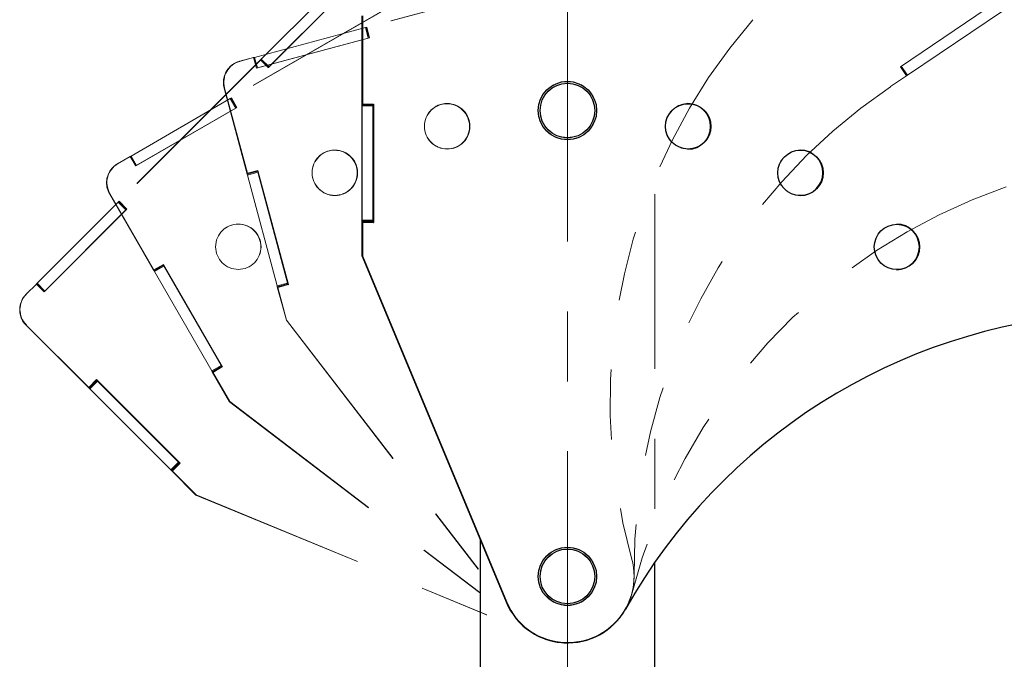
# Paper-space layout 'Sheet4' of a CAD drawing. Header units: inches. Extents: x 0.1 to 16.9, y 0.1 to 10.9.
# Tile 4 of 14: x 6 to 7.4, y 6.4 to 7.3. Entities that reach past the tile are written whole.
import ezdxf

# ---------------------------------------------------------------- set-up
doc = ezdxf.new("R2010")
doc.units = ezdxf.units.IN
doc.header["$MEASUREMENT"] = 0
doc.linetypes.add('CENTERX2', pattern=[0.8, 0.5, -0.1, 0.1, -0.1])
doc.linetypes.add('PHANTOM', pattern=[0.5, 0.25, -0.05, 0.05, -0.05, 0.05, -0.05])
doc.layers.add('FORMAT', color=7, linetype='Continuous')
doc.styles.add('SLDTEXTSTYLE0', font='TXT', dxfattribs={"width": 0.75})
doc.dimstyles.new('SLDDIMSTYLE17', dxfattribs={"dimtxt": 0.104167, "dimasz": 0.13, "dimexe": 0, "dimexo": 0.0625, "dimgap": 0.026042, "dimtad": 0, "dimtih": 1, "dimtoh": 1, "dimdec": 0, "dimlfac": 12, "dimrnd": 1e-09, "dimzin": 12, "dimdsep": 46, "dimtxsty": 'SLDTEXTSTYLE0', "dimsah": 1, "dimcen": 0.09, "dimadec": 0, "dimazin": 3, "dimtfac": 1, "dimtdec": 0, "dimtofl": 0, "dimtmove": 0, "dimatfit": 3, "dimfxl": 1, "dimfrac": 2, "dimtolj": 1, "dimtzin": 12, "dimarcsym": 0})

# ---------------------------------------------------------------- blocks, each defined once
blk = doc.blocks.new('_D_79')
at = {"layer": 'FORMAT', "color": 7}
for p, q in [((10.3263, 6.4236), (11.1535, 6.4236)), ((11.0285, 6.4236), (11.0285, 5.1411)), ((10.913, 5.12), (10.8813, 5.12)), ((10.8813, 5.12), (10.8813, 4.9545)), ((11.1439, 5.12), (11.1756, 5.12)), ((11.1756, 5.12), (11.1756, 4.9545)), ((10.8813, 4.9545), (10.913, 4.9545)), ((11.1756, 4.9545), (11.1439, 4.9545)), ((11.0285, 3.2444), (11.0285, 4.7945)), ((6.9566, 3.2444), (11.1535, 3.2444))]:
    blk.add_line(p, q, dxfattribs=at)
for points in [[(11.0285, 6.4236), (11.0085, 6.2936), (11.0485, 6.2936)], [(11.0285, 3.2444), (11.0485, 3.3744), (11.0085, 3.3744)]]:
    blk.add_solid(points, dxfattribs=at)
at = {"layer": 'FORMAT', "color": 7, "char_height": 0.10417, "attachment_point": 1, "style": 'SLDTEXTSTYLE0'}
for s, insert in [('969', (10.913, 5.0887)), ('38', (10.9515, 4.9287))]:
    blk.add_mtext(s, dxfattribs=dict(at, insert=insert))
blk = doc.blocks.new('_D_80')
at = {"layer": 'FORMAT', "color": 7}
for p, q in [((10.034, 7.2618), (11.6259, 7.2618)), ((11.5009, 7.2618), (11.5009, 5.5794)), ((11.347, 5.5583), (11.3153, 5.5583)), ((11.3153, 5.5583), (11.3153, 5.3928)), ((11.6548, 5.5583), (11.6865, 5.5583)), ((11.6865, 5.5583), (11.6865, 5.3928)), ((11.3153, 5.3928), (11.347, 5.3928)), ((11.6865, 5.3928), (11.6548, 5.3928)), ((11.5009, 3.2444), (11.5009, 5.2328)), ((6.9566, 3.2444), (11.6259, 3.2444))]:
    blk.add_line(p, q, dxfattribs=at)
for points in [[(11.5009, 7.2618), (11.4809, 7.1318), (11.5209, 7.1318)], [(11.5009, 3.2444), (11.5209, 3.3744), (11.4809, 3.3744)]]:
    blk.add_solid(points, dxfattribs=at)
at = {"layer": 'FORMAT', "color": 7, "char_height": 0.10417, "attachment_point": 1, "style": 'SLDTEXTSTYLE0'}
for s, insert in [('1225', (11.347, 5.5271)), ('48', (11.4239, 5.3671))]:
    blk.add_mtext(s, dxfattribs=dict(at, insert=insert))
blk = doc.blocks.new('_D_81')
at = {"layer": 'FORMAT', "color": 7}
for p, q in [((9.5344, 7.9963), (12.0983, 7.9963)), ((11.9733, 7.9963), (11.9733, 6.0525)), ((11.8194, 6.0314), (11.7877, 6.0314)), ((11.7877, 6.0314), (11.7877, 5.8659)), ((12.1273, 6.0314), (12.159, 6.0314)), ((12.159, 6.0314), (12.159, 5.8659)), ((11.7877, 5.8659), (11.8194, 5.8659)), ((12.159, 5.8659), (12.1273, 5.8659)), ((11.9733, 3.2444), (11.9733, 5.7059)), ((6.9566, 3.2444), (12.0983, 3.2444))]:
    blk.add_line(p, q, dxfattribs=at)
for points in [[(11.9733, 7.9963), (11.9533, 7.8663), (11.9933, 7.8663)], [(11.9733, 3.2444), (11.9933, 3.3744), (11.9533, 3.3744)]]:
    blk.add_solid(points, dxfattribs=at)
at = {"layer": 'FORMAT', "color": 7, "char_height": 0.10417, "attachment_point": 1, "style": 'SLDTEXTSTYLE0'}
for s, insert in [('1448', (11.8194, 6.0001)), ('57', (11.8964, 5.8401))]:
    blk.add_mtext(s, dxfattribs=dict(at, insert=insert))
blk = doc.blocks.new('_D_82')
at = {"layer": 'FORMAT', "color": 7}
for p, q in [((8.8617, 8.5765), (12.5708, 8.5765)), ((12.4458, 8.5765), (12.4458, 6.4584)), ((12.2919, 6.4373), (12.2602, 6.4373)), ((12.2602, 6.4373), (12.2602, 6.2718)), ((12.5997, 6.4373), (12.6314, 6.4373)), ((12.6314, 6.4373), (12.6314, 6.2718)), ((12.2602, 6.2718), (12.2919, 6.2718)), ((12.6314, 6.2718), (12.5997, 6.2718)), ((12.4458, 3.2444), (12.4458, 6.1118)), ((6.9566, 3.2444), (12.5708, 3.2444))]:
    blk.add_line(p, q, dxfattribs=at)
for points in [[(12.4458, 8.5765), (12.4258, 8.4465), (12.4658, 8.4465)], [(12.4458, 3.2444), (12.4658, 3.3744), (12.4258, 3.3744)]]:
    blk.add_solid(points, dxfattribs=at)
at = {"layer": 'FORMAT', "color": 7, "char_height": 0.10417, "attachment_point": 1, "style": 'SLDTEXTSTYLE0'}
for s, insert in [('1625', (12.2919, 6.4061)), ('64', (12.3688, 6.2461))]:
    blk.add_mtext(s, dxfattribs=dict(at, insert=insert))
blk = doc.blocks.new('_D_83')
at = {"layer": 'FORMAT', "color": 7}
for p, q in [((10.2763, 6.3736), (10.2763, 1.3974)), ((6.7888, 2.9756), (6.7888, 1.3974)), ((8.2675, 1.6746), (8.2358, 1.6746)), ((8.2358, 1.6746), (8.2358, 1.5091)), ((8.5754, 1.6746), (8.6071, 1.6746)), ((8.6071, 1.6746), (8.6071, 1.5091)), ((6.7888, 1.5224), (8.1482, 1.5224)), ((10.2763, 1.5224), (8.6947, 1.5224)), ((8.2358, 1.5091), (8.2675, 1.5091)), ((8.6071, 1.5091), (8.5754, 1.5091))]:
    blk.add_line(p, q, dxfattribs=at)
for points in [[(6.7888, 1.5224), (6.9188, 1.5024), (6.9188, 1.5424)], [(10.2763, 1.5224), (10.1463, 1.5424), (10.1463, 1.5024)]]:
    blk.add_solid(points, dxfattribs=at)
at = {"layer": 'FORMAT', "color": 7, "char_height": 0.10417, "attachment_point": 1, "style": 'SLDTEXTSTYLE0'}
for s, insert in [('1063', (8.2675, 1.6433)), ('42', (8.3445, 1.4833))]:
    blk.add_mtext(s, dxfattribs=dict(at, insert=insert))
blk = doc.blocks.new('_D_84')
at = {"layer": 'FORMAT', "color": 7}
for p, q in [((9.984, 7.2118), (9.984, 1.7808)), ((6.7888, 2.9756), (6.7888, 1.7808)), ((8.055, 2.058), (8.0233, 2.058)), ((8.0233, 2.058), (8.0233, 1.8925)), ((8.2859, 2.058), (8.3175, 2.058)), ((8.3175, 2.058), (8.3175, 1.8925)), ((6.7888, 1.9058), (7.9357, 1.9058)), ((9.984, 1.9058), (8.4051, 1.9058)), ((8.0233, 1.8925), (8.055, 1.8925)), ((8.3175, 1.8925), (8.2859, 1.8925))]:
    blk.add_line(p, q, dxfattribs=at)
for points in [[(6.7888, 1.9058), (6.9188, 1.8858), (6.9188, 1.9258)], [(9.984, 1.9058), (9.854, 1.9258), (9.854, 1.8858)]]:
    blk.add_solid(points, dxfattribs=at)
at = {"layer": 'FORMAT', "color": 7, "char_height": 0.10417, "attachment_point": 1, "style": 'SLDTEXTSTYLE0'}
for s, insert in [('974', (8.055, 2.0268)), ('38', (8.0934, 1.8667))]:
    blk.add_mtext(s, dxfattribs=dict(at, insert=insert))
blk = doc.blocks.new('_D_85')
at = {"layer": 'FORMAT', "color": 7}
for p, q in [((9.4844, 7.9463), (9.4844, 2.1621)), ((6.7888, 2.9756), (6.7888, 2.1621)), ((7.8419, 2.4393), (7.8102, 2.4393)), ((7.8102, 2.4393), (7.8102, 2.2738)), ((8.0728, 2.4393), (8.1045, 2.4393)), ((8.1045, 2.4393), (8.1045, 2.2738)), ((6.7888, 2.2871), (7.7226, 2.2871)), ((9.4844, 2.2871), (8.1921, 2.2871)), ((7.8102, 2.2738), (7.8419, 2.2738)), ((8.1045, 2.2738), (8.0728, 2.2738))]:
    blk.add_line(p, q, dxfattribs=at)
for points in [[(6.7888, 2.2871), (6.9188, 2.2671), (6.9188, 2.3071)], [(9.4844, 2.2871), (9.3544, 2.3071), (9.3544, 2.2671)]]:
    blk.add_solid(points, dxfattribs=at)
at = {"layer": 'FORMAT', "color": 7, "char_height": 0.10417, "attachment_point": 1, "style": 'SLDTEXTSTYLE0'}
for s, insert in [('822', (7.8419, 2.4081)), ('32', (7.8804, 2.2481))]:
    blk.add_mtext(s, dxfattribs=dict(at, insert=insert))
blk = doc.blocks.new('_D_86')
at = {"layer": 'FORMAT', "color": 7}
for p, q in [((8.8117, 8.5265), (8.8117, 2.5924)), ((6.7888, 2.9756), (6.7888, 2.5924)), ((7.6581, 2.8696), (7.6264, 2.8696)), ((7.6264, 2.8696), (7.6264, 2.7041)), ((7.889, 2.8696), (7.9207, 2.8696)), ((7.9207, 2.8696), (7.9207, 2.7041)), ((6.7888, 2.7174), (7.5388, 2.7174)), ((8.8117, 2.7174), (8.0083, 2.7174)), ((7.6264, 2.7041), (7.6581, 2.7041)), ((7.9207, 2.7041), (7.889, 2.7041))]:
    blk.add_line(p, q, dxfattribs=at)
for points in [[(6.7888, 2.7174), (6.9188, 2.6974), (6.9188, 2.7374)], [(8.8117, 2.7174), (8.6817, 2.7374), (8.6817, 2.6974)]]:
    blk.add_solid(points, dxfattribs=at)
at = {"layer": 'FORMAT', "color": 7, "char_height": 0.10417, "attachment_point": 1, "style": 'SLDTEXTSTYLE0'}
for s, insert in [('617', (7.6581, 2.8384)), ('24', (7.6965, 2.6784))]:
    blk.add_mtext(s, dxfattribs=dict(at, insert=insert))

psp = doc.layouts.new('Sheet4')

# ---------------------------------------------------------------- linework, layer by layer
at = {"color": 7, "linetype": 'PHANTOM', "lineweight": 18}
for p, q in [((6.3506, 7.2295), (6.4666, 7.3455)), ((6.7776, 7.3489), (6.501, 7.2748)), ((6.778, 7.349), (6.5015, 7.2749)), ((6.4791, 7.3359), (6.3606, 7.2174)), ((6.3616, 7.2184), (6.4777, 7.3345)), ((6.5554, 7.3167), (6.3075, 7.1735)), ((6.5558, 7.3169), (6.3079, 7.1738)), ((7.2654, 7.2183), (7.4043, 7.3121)), ((7.2753, 7.2062), (7.4114, 7.298)), ((6.341, 7.2319), (6.4995, 7.2744)), ((6.4995, 7.2744), (6.5007, 7.2747)), ((6.5036, 7.2593), (6.4995, 7.2744)), ((6.501, 7.2748), (6.5007, 7.2747)), ((6.5048, 7.2596), (6.5007, 7.2747)), ((6.501, 7.2748), (6.5015, 7.2749)), ((6.5015, 7.2749), (6.5055, 7.2598)), ((6.5055, 7.2598), (6.3437, 7.2164)), ((6.3451, 7.2168), (6.5036, 7.2593)), ((6.5036, 7.2593), (6.5048, 7.2596)), ((6.5051, 7.2597), (6.5048, 7.2596)), ((6.5051, 7.2597), (6.5055, 7.2598)), ((6.3396, 7.2315), (6.3195, 7.2262)), ((6.3396, 7.2315), (6.32, 7.2263)), ((6.3391, 7.2314), (6.3396, 7.2315)), ((6.3396, 7.2315), (6.3398, 7.2316)), ((6.3437, 7.2164), (6.3396, 7.2315)), ((6.3437, 7.2164), (6.3396, 7.2315)), ((6.3398, 7.2316), (6.341, 7.2319)), ((6.3438, 7.2165), (6.3398, 7.2316)), ((6.3451, 7.2168), (6.341, 7.2319)), ((6.3492, 7.2281), (6.1468, 7.0257)), ((6.3495, 7.2284), (6.1471, 7.026)), ((6.3055, 7.2181), (6.3055, 7.2181)), ((6.3195, 7.2262), (6.32, 7.2263)), ((6.3195, 7.2262), (6.3195, 7.2262)), ((6.3437, 7.2164), (6.3438, 7.2165)), ((6.3437, 7.2164), (6.3437, 7.2164)), ((6.3438, 7.2165), (6.3451, 7.2168)), ((6.3495, 7.2284), (6.3492, 7.2281)), ((6.3492, 7.2281), (6.3495, 7.2284)), ((6.3495, 7.2284), (6.3497, 7.2286)), ((6.3606, 7.2174), (6.3495, 7.2284)), ((6.3606, 7.2174), (6.3495, 7.2284)), ((6.3497, 7.2286), (6.3506, 7.2295)), ((6.3607, 7.2175), (6.3497, 7.2286)), ((6.3616, 7.2184), (6.3506, 7.2295)), ((6.3606, 7.2174), (6.3607, 7.2175)), ((6.3606, 7.2174), (6.3606, 7.2174)), ((6.3607, 7.2175), (6.3616, 7.2184)), ((7.2741, 7.2054), (7.2654, 7.2184)), ((7.2741, 7.2054), (7.2654, 7.2183)), ((7.2743, 7.2055), (7.2655, 7.2185)), ((7.2753, 7.2062), (7.2666, 7.2192)), ((7.2512, 7.19), (7.2741, 7.2054)), ((7.2741, 7.2054), (7.2743, 7.2055)), ((7.2741, 7.2054), (7.2741, 7.2054)), ((7.2743, 7.2055), (7.2753, 7.2062)), ((6.2974, 7.1879), (6.2979, 7.188)), ((6.3304, 7.0647), (6.2974, 7.1879)), ((6.2974, 7.1879), (6.3301, 7.0659)), ((6.2974, 7.1879), (6.2974, 7.1879)), ((6.2979, 7.188), (6.3306, 7.0661)), ((6.3075, 7.1735), (6.3079, 7.1738)), ((6.3079, 7.1738), (6.3157, 7.1602)), ((6.1641, 7.0907), (6.3062, 7.1728)), ((6.3157, 7.1602), (6.1706, 7.0765)), ((6.3062, 7.1728), (6.3072, 7.1734)), ((6.314, 7.1592), (6.3062, 7.1728)), ((6.3075, 7.1735), (6.3072, 7.1734)), ((6.315, 7.1599), (6.3072, 7.1734)), ((6.314, 7.1592), (6.315, 7.1599)), ((6.3153, 7.16), (6.315, 7.1599)), ((6.3153, 7.16), (6.3157, 7.1602)), ((6.1719, 7.0772), (6.314, 7.1592)), ((6.1628, 7.09), (6.1447, 7.0796)), ((6.1628, 7.09), (6.1452, 7.0798)), ((6.1624, 7.0898), (6.1628, 7.09)), ((6.1628, 7.09), (6.1629, 7.0901)), ((6.1706, 7.0765), (6.1628, 7.09)), ((6.1706, 7.0765), (6.1628, 7.09)), ((6.1629, 7.0901), (6.1641, 7.0907)), ((6.1708, 7.0766), (6.1629, 7.0901)), ((6.1719, 7.0772), (6.1641, 7.0907)), ((6.1447, 7.0796), (6.1452, 7.0798)), ((6.1447, 7.0796), (6.1447, 7.0796)), ((6.1706, 7.0765), (6.1708, 7.0766)), ((6.1706, 7.0765), (6.1706, 7.0765)), ((6.1708, 7.0766), (6.1719, 7.0772)), ((6.1333, 7.0681), (6.1333, 7.0681)), ((6.3301, 7.0659), (6.3306, 7.0661)), ((6.3455, 7.0688), (6.3304, 7.0647)), ((6.3307, 7.0635), (6.3304, 7.0647)), ((6.3306, 7.0661), (6.3456, 7.0701)), ((6.3458, 7.0676), (6.3307, 7.0635)), ((6.3732, 6.9049), (6.3307, 7.0635)), ((6.3455, 7.0688), (6.3452, 7.07)), ((6.3458, 7.0676), (6.3455, 7.0688)), ((6.3456, 7.0701), (6.3894, 6.9067)), ((6.3883, 6.909), (6.3458, 7.0676)), ((6.9138, 4.536), (6.9138, 7.0594)), ((6.1333, 7.0369), (6.1337, 7.0371)), ((6.1971, 6.9265), (6.1333, 7.0369)), ((6.1333, 7.0369), (6.1964, 6.9276)), ((6.1333, 7.0369), (6.1333, 7.0369)), ((6.1337, 7.0371), (6.1969, 6.9278)), ((6.0297, 6.9086), (6.1457, 7.0246)), ((6.1457, 7.0246), (6.1465, 7.0254)), ((6.1567, 7.0135), (6.1457, 7.0246)), ((6.1468, 7.0257), (6.1465, 7.0254)), ((6.1576, 7.0144), (6.1465, 7.0254)), ((6.1468, 7.0257), (6.1471, 7.026)), ((6.1471, 7.026), (6.1581, 7.0149)), ((6.1581, 7.0149), (6.0396, 6.8964)), ((6.0407, 6.8975), (6.1567, 7.0135)), ((6.1567, 7.0135), (6.1576, 7.0144)), ((6.1578, 7.0146), (6.1576, 7.0144)), ((6.1578, 7.0146), (6.1581, 7.0149)), ((6.1969, 6.9278), (6.2104, 6.9356)), ((6.2106, 6.9343), (6.1971, 6.9265)), ((6.2106, 6.9343), (6.21, 6.9354)), ((6.2104, 6.9356), (6.295, 6.7891)), ((6.2112, 6.9332), (6.2106, 6.9343)), ((6.1964, 6.9276), (6.1969, 6.9278)), ((6.1977, 6.9254), (6.1971, 6.9265)), ((6.2112, 6.9332), (6.1977, 6.9254)), ((6.2798, 6.7832), (6.1977, 6.9254)), ((6.2933, 6.791), (6.2112, 6.9332)), ((6.0286, 6.9075), (6.0139, 6.8928)), ((6.0286, 6.9075), (6.0142, 6.8931)), ((6.0283, 6.9072), (6.0286, 6.9075)), ((6.0286, 6.9075), (6.0287, 6.9076)), ((6.0396, 6.8964), (6.0286, 6.9075)), ((6.0396, 6.8964), (6.0286, 6.9075)), ((6.0287, 6.9076), (6.0297, 6.9086)), ((6.0398, 6.8966), (6.0287, 6.9076)), ((6.0407, 6.8975), (6.0297, 6.9086)), ((6.3883, 6.909), (6.3732, 6.9049)), ((6.3886, 6.9078), (6.3735, 6.9037)), ((6.3894, 6.9067), (6.3743, 6.9027)), ((6.3886, 6.9078), (6.3883, 6.909)), ((6.389, 6.9066), (6.3886, 6.9078)), ((6.389, 6.9066), (6.3894, 6.9067)), ((6.0139, 6.8928), (6.0142, 6.8931)), ((6.0139, 6.8928), (6.0139, 6.8928)), ((6.0396, 6.8964), (6.0398, 6.8966)), ((6.0396, 6.8964), (6.0396, 6.8964)), ((6.0398, 6.8966), (6.0407, 6.8975)), ((6.3735, 6.9037), (6.3732, 6.9049)), ((6.3864, 6.8558), (6.3735, 6.9037)), ((6.3863, 6.9059), (6.3739, 6.9025)), ((6.3739, 6.9025), (6.3743, 6.9027)), ((6.3739, 6.9025), (6.3864, 6.8558)), ((6.3743, 6.9027), (6.3868, 6.856)), ((6.0058, 6.8788), (6.0058, 6.8788)), ((6.3864, 6.8558), (6.3868, 6.856)), ((6.3864, 6.8558), (6.3864, 6.8558)), ((6.3864, 6.8558), (6.7135, 6.4312)), ((6.3868, 6.856), (6.714, 6.4313)), ((6.0139, 6.8486), (6.0142, 6.8489)), ((6.104, 6.7584), (6.0139, 6.8486)), ((6.0139, 6.8486), (6.1032, 6.7593)), ((6.0139, 6.8486), (6.0139, 6.8486)), ((6.0142, 6.8489), (6.1035, 6.7597)), ((6.2933, 6.791), (6.2798, 6.7832)), ((6.2804, 6.7821), (6.2798, 6.7832)), ((6.2939, 6.79), (6.2804, 6.7821)), ((6.3052, 6.7392), (6.2804, 6.7821)), ((6.2922, 6.7875), (6.281, 6.7811)), ((6.281, 6.7811), (6.2814, 6.7813)), ((6.281, 6.7811), (6.3052, 6.7392)), ((6.295, 6.7891), (6.2814, 6.7813)), ((6.2814, 6.7813), (6.3056, 6.7394)), ((6.2939, 6.79), (6.2933, 6.791)), ((6.2946, 6.7889), (6.2939, 6.79)), ((6.2946, 6.7889), (6.295, 6.7891)), ((6.1035, 6.7597), (6.1145, 6.7707)), ((6.1151, 6.7695), (6.104, 6.7584)), ((6.116, 6.7686), (6.1049, 6.7575)), ((6.1151, 6.7695), (6.1142, 6.7704)), ((6.1145, 6.7707), (6.2342, 6.6511)), ((6.116, 6.7686), (6.1151, 6.7695)), ((6.2321, 6.6525), (6.116, 6.7686)), ((6.1032, 6.7593), (6.1035, 6.7597)), ((6.1049, 6.7575), (6.104, 6.7584)), ((6.221, 6.6415), (6.1049, 6.7575)), ((6.3052, 6.7392), (6.3056, 6.7394)), ((6.3052, 6.7392), (6.3052, 6.7392)), ((6.3052, 6.7392), (6.7311, 6.4137)), ((6.3056, 6.7394), (6.7315, 6.4139)), ((6.9138, 4.536), (6.9138, 6.7196)), ((6.2321, 6.6525), (6.221, 6.6415)), ((6.2329, 6.6516), (6.2321, 6.6525)), ((6.2219, 6.6406), (6.221, 6.6415)), ((6.2329, 6.6516), (6.2219, 6.6406)), ((6.2569, 6.6055), (6.2219, 6.6406)), ((6.2319, 6.6488), (6.2228, 6.6397)), ((6.2228, 6.6397), (6.2231, 6.64)), ((6.2228, 6.6397), (6.257, 6.6055)), ((6.2342, 6.6511), (6.2231, 6.64)), ((6.2231, 6.64), (6.2573, 6.6059)), ((6.2338, 6.6507), (6.2329, 6.6516)), ((6.2338, 6.6507), (6.2342, 6.6511)), ((6.257, 6.6055), (6.2569, 6.6055)), ((6.257, 6.6055), (6.2573, 6.6059)), ((6.257, 6.6055), (6.7526, 6.4013)), ((6.2573, 6.6059), (6.7529, 6.4016)), ((6.9138, 4.536), (6.9138, 6.5657)), ((6.6638, 6.4957), (6.6638, 4.536)), ((6.6638, 6.4651), (6.6638, 4.536)), ((6.6638, 6.4379), (6.6638, 4.536)), ((6.7135, 6.4312), (6.714, 6.4313)), ((6.7311, 6.4137), (6.7315, 6.4139)), ((6.8557, 6.4217), (6.856, 6.422)), ((6.7526, 6.4013), (6.7529, 6.4016)), ((6.8359, 6.4066), (6.8363, 6.4069)), ((6.813, 6.3972), (6.8134, 6.3974))]:
    psp.add_line(p, q, dxfattribs=at)
at = {"color": 7, "linetype": 'Continuous', "lineweight": 25}
for p, q in [((6.4949, 7.1637), (6.4949, 7.2912)), ((6.4949, 7.2912), (6.4949, 7.1649)), ((6.4953, 7.2912), (6.4954, 7.1649)), ((6.4949, 7.1649), (6.4954, 7.1649)), ((6.5105, 7.1637), (6.4949, 7.1637)), ((6.4949, 7.1624), (6.4949, 7.1637)), ((6.5105, 7.1624), (6.4949, 7.1624)), ((6.4949, 6.9983), (6.4949, 7.1624)), ((6.4954, 7.1649), (6.511, 7.1649)), ((6.5105, 7.1637), (6.5105, 7.1649)), ((6.5105, 7.1624), (6.5105, 7.1637)), ((6.5105, 6.9983), (6.5105, 7.1624)), ((6.511, 7.1649), (6.511, 6.9958)), ((6.5105, 6.9983), (6.4949, 6.9983)), ((6.4949, 6.997), (6.4949, 6.9983)), ((6.5105, 6.997), (6.4949, 6.997)), ((6.4949, 6.9474), (6.4949, 6.997)), ((6.4949, 6.9958), (6.4954, 6.9958)), ((6.5078, 6.9958), (6.4949, 6.9958)), ((6.4949, 6.9958), (6.4949, 6.9474)), ((6.4954, 6.9958), (6.4954, 6.9474)), ((6.511, 6.9958), (6.4954, 6.9958)), ((6.5105, 6.997), (6.5105, 6.9983)), ((6.5105, 6.9958), (6.5105, 6.997)), ((6.5105, 6.9958), (6.511, 6.9958)), ((6.4949, 6.9474), (6.4949, 6.9474)), ((6.4949, 6.9474), (6.4954, 6.9474)), ((6.4949, 6.9474), (6.7011, 6.4526)), ((6.4954, 6.9474), (6.7016, 6.4526)), ((6.6638, 6.5421), (6.6638, 4.536)), ((6.9138, 4.536), (6.9138, 6.5091)), ((6.7011, 6.4526), (6.7016, 6.4526)), ((6.7884, 6.3941), (6.7888, 6.3941))]:
    psp.add_line(p, q, dxfattribs=at)
for centre, radius in [((6.7888, 7.1558), 0.0417), ((6.7888, 7.1558), 0.0391), ((6.9616, 7.1331), 0.0325), ((7.1223, 7.0666), 0.0325), ((7.2604, 6.9606), 0.0325), ((6.7888, 6.4892), 0.0417), ((6.7888, 6.4892), 0.0391)]:
    psp.add_circle(centre, radius, dxfattribs=at)
at = {"color": 7, "linetype": 'PHANTOM', "lineweight": 18}
for centre, radius in [((6.7888, 7.1558), 0.0417), ((6.7888, 7.1558), 0.0417), ((6.7888, 7.1558), 0.0417), ((6.7888, 7.1558), 0.0391), ((6.7888, 7.1558), 0.0391), ((6.7888, 7.1558), 0.0391), ((6.6165, 7.1333), 0.0325), ((6.6166, 7.1333), 0.0325), ((6.6167, 7.1332), 0.0325), ((6.9616, 7.1332), 0.0325), ((6.9616, 7.1332), 0.0325), ((6.4557, 7.0668), 0.0325), ((6.4559, 7.0667), 0.0325), ((7.1224, 7.0666), 0.0325), ((6.3177, 6.9609), 0.0325), ((6.7888, 6.4892), 0.0417), ((6.7888, 6.4892), 0.0417), ((6.7888, 6.4892), 0.0417), ((6.7888, 6.4892), 0.0391), ((6.7888, 6.4892), 0.0391), ((6.7888, 6.4892), 0.0391)]:
    psp.add_circle(centre, radius, dxfattribs=at)
for centre, radius, start, end in [((7.6828, 6.7394), 0.8329, 139.0068, 195.6267), ((6.3276, 7.196), 0.0313, 135, 195), ((6.3276, 7.196), 0.0312, 105.0134, 195.013), ((6.3281, 7.1961), 0.0312, 105.0134, 195.013), ((6.3276, 7.196), 0.0313, 105, 135), ((7.7171, 6.4995), 0.8329, 124.0068, 180.6267), ((6.6161, 7.133), 0.0326, 315.0202, 134.7265), ((6.6162, 7.1331), 0.0326, 300.0202, 119.7265), ((6.6162, 7.1331), 0.0326, 285.0202, 104.7265), ((6.9611, 7.133), 0.0326, 300.0202, 119.7265), ((6.9612, 7.1331), 0.0326, 285.0202, 104.7265), ((6.4554, 7.0664), 0.0326, 315.0202, 134.7265), ((6.4554, 7.0665), 0.0326, 300.0202, 119.7265), ((7.1219, 7.0665), 0.0326, 285.0202, 104.7265), ((6.1604, 7.0525), 0.0312, 120.0134, 210.013), ((6.1608, 7.0528), 0.0312, 120.0134, 210.013), ((6.1604, 7.0525), 0.0313, 120, 150), ((6.1604, 7.0525), 0.0313, 150, 210), ((7.6881, 6.2589), 0.8329, 109.0068, 165.6267), ((6.3174, 6.9606), 0.0326, 315.0202, 134.7265), ((6.036, 6.8707), 0.0312, 135.0134, 225.013), ((6.0363, 6.871), 0.0312, 135.0134, 225.013), ((6.036, 6.8707), 0.0312, 135, 165), ((6.036, 6.8707), 0.0313, 165, 225), ((6.7892, 6.4895), 0.095, 247.5936, 15.6294), ((6.7892, 6.4893), 0.095, 232.5936, 0.6294), ((6.7892, 6.4892), 0.095, 217.5936, 345.6294), ((6.7888, 6.4891), 0.095, 217.5976, 284.7413), ((6.7888, 6.4891), 0.095, 232.5976, 299.7413), ((6.7888, 6.4891), 0.095, 247.5976, 314.7413)]:
    psp.add_arc(centre, radius, start, end, dxfattribs=at)
at = {"color": 7, "linetype": 'Continuous', "lineweight": 25}
for centre, radius, start, end in [((6.9611, 7.1331), 0.0326, 270.0302, 89.7365), ((7.1218, 7.0666), 0.0326, 270.0302, 89.7365), ((7.2599, 6.9606), 0.0326, 270.0302, 89.7365), ((7.5979, 6.0341), 0.8329, 94.0168, 150.6367), ((6.7888, 6.4891), 0.095, 202.6076, 269.7513), ((6.7892, 6.4891), 0.095, 202.6036, 330.6394)]:
    psp.add_arc(centre, radius, start, end, dxfattribs=at)
at = {"layer": 'FORMAT', "color": 7, "linetype": 'CENTERX2', "lineweight": 18}
psp.add_line((6.7888, 7.4683), (6.7888, 3.0256), dxfattribs=at)

# ---------------------------------------------------------------- dimensions: what is measured, and where the dimension line sits
at = {"layer": 'FORMAT', "color": 7}
for base, p2, picture, middle in [((8.8117, 2.7174), (8.8117, 8.5765), '_D_86', (7.7735, 2.7174)), ((9.4844, 2.2871), (9.4844, 7.9963), '_D_85', (7.9574, 2.2871)), ((9.984, 1.9058), (9.984, 7.2618), '_D_84', (8.1704, 1.9058)), ((10.2763, 1.5224), (10.2763, 6.4236), '_D_83', (8.4215, 1.5224))]:
    dim = psp.add_linear_dim(base=base, p1=(6.7888, 3.0256), p2=p2, dimstyle='SLDDIMSTYLE17', dxfattribs=at)
    dim.commit()
    dim.dimension.update_dxf_attribs({"geometry": picture, "text_midpoint": middle, "dimtype": 160})
for base, p1, p2, picture, middle in [((12.4458, 3.2444), (8.8117, 8.5765), (6.9066, 3.2444), '_D_82', (12.4458, 6.2851)), ((11.9733, 3.2444), (9.4844, 7.9963), (6.9066, 3.2444), '_D_81', (11.9733, 5.8792)), ((11.5009, 7.2618), (6.9066, 3.2444), (9.984, 7.2618), '_D_80', (11.5009, 5.4061)), ((11.0285, 6.4236), (6.9066, 3.2444), (10.2763, 6.4236), '_D_79', (11.0285, 4.9678))]:
    dim = psp.add_linear_dim(base=base, p1=p1, p2=p2, angle=90, dimstyle='SLDDIMSTYLE17', dxfattribs=at)
    dim.commit()
    dim.dimension.update_dxf_attribs({"geometry": picture, "text_midpoint": middle, "dimtype": 160})

doc.saveas('drawing.dxf')
